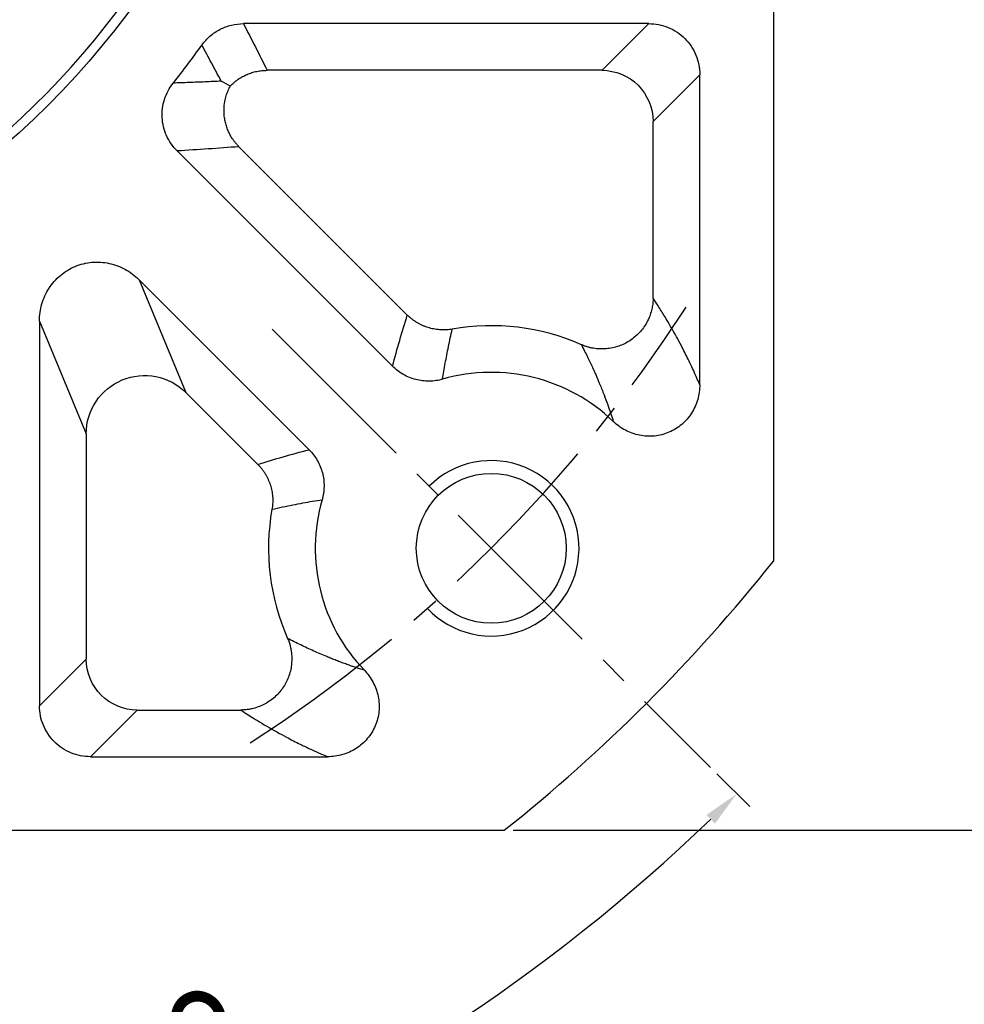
# Model space of a CAD drawing. Header units: millimetres. Extents: x 2020 to 3108, y 344 to 1109.
# Tile 7 of 17: x 2275 to 2340, y 725 to 792. Entities that reach past the tile are written whole.
import ezdxf

# ---------------------------------------------------------------- set-up
doc = ezdxf.new("R2010")
doc.units = ezdxf.units.MM
doc.linetypes.add('点画线', pattern=[18, 12, -2, 2, -2])
doc.layers.add('6文字层', color=3, linetype='Continuous')
doc.layers.add('7中心线层', color=7, linetype='点画线')
doc.layers.add('粗实线', color=7, linetype='Continuous', lineweight=40)
doc.layers.add('细实线', color=211, linetype='Continuous', lineweight=18)
doc.styles.add('工程字', font='gbenor.shx', dxfattribs={"bigfont": 'gbcbig.shx'})
doc.dimstyles.new('ISO-25', dxfattribs={"dimtxt": 2.5, "dimasz": 2.5, "dimexe": 1.25, "dimexo": 0.625, "dimtad": 1, "dimtxsty": 'Standard', "dimcen": 2.5, "dimadec": 0, "dimazin": 0, "dimtfac": 1, "dimtmove": 0, "dimatfit": 3, "dimfxl": 1, "dimarcsym": 0})
doc.dimstyles.new('ISO-25-1', dxfattribs={"dimtxt": 11, "dimasz": 5, "dimexe": 1.25, "dimexo": 1, "dimgap": 2, "dimtad": 1, "dimtoh": 1, "dimtxsty": '工程字', "dimcen": 2, "dimadec": 0, "dimazin": 0, "dimtfac": 1, "dimtmove": 0, "dimatfit": 3, "dimfxl": 1, "dimarcsym": 0})

# ---------------------------------------------------------------- blocks, each defined once
blk = doc.blocks.new('*D111')
at = {"layer": '6文字层', "color": 0, "lineweight": -2}
for p, q in [((2308.87, 916.513), (2349.283, 916.513)), ((2348.033, 914.013), (2348.033, 739.013)), ((2308.87, 736.513), (2349.283, 736.513))]:
    blk.add_line(p, q, dxfattribs=at)
at = {"layer": '6文字层', "color": 0}
for points in [[(2348.449, 914.013), (2347.616, 914.013), (2348.033, 916.513)], [(2347.616, 739.013), (2348.449, 739.013), (2348.033, 736.513)]]:
    blk.add_solid(points, dxfattribs=at)
at = {"layer": 'Defpoints', "color": 0}
for p in [(2308.245, 916.513), (2308.245, 736.513), (2348.033, 736.513)]:
    blk.add_point(p, dxfattribs=at)
at = {"layer": '6文字层', "color": 0, "insert": (2342.033, 826.513), "char_height": 10, "attachment_point": 5, "rotation": 90, "style": '工程字'}
blk.add_mtext('180', dxfattribs=at)
blk = doc.blocks.new('*D113')
at = {"layer": '6文字层', "color": 0, "lineweight": -2}
for p, q in [((2236.655, 824.513), (2236.655, 828.513)), ((2234.655, 826.513), (2238.655, 826.513)), ((2127.82, 734.896), (2156.327, 758.893)), ((2101.063, 734.896), (2127.82, 734.896))]:
    blk.add_line(p, q, dxfattribs=at)
at = {"layer": '6文字层', "color": 0}
blk.add_solid([(2156.864, 758.256), (2155.791, 759.531), (2160.152, 762.113)], dxfattribs=at)
at = {"layer": 'Defpoints', "color": 0}
for p in [(2313.158, 890.912), (2160.152, 762.113)]:
    blk.add_point(p, dxfattribs=at)
at = {"layer": '6文字层', "color": 0, "insert": (2113.442, 742.396), "char_height": 11, "attachment_point": 5, "style": '工程字'}
blk.add_mtext('∅200', dxfattribs=at)
blk = doc.blocks.new('*D114')
at = {"layer": '6文字层', "color": 0, "lineweight": -2}
for p, q in [((2335.385, 928.932), (2319.938, 912.907)), ((2362.142, 928.932), (2335.385, 928.932)), ((2236.655, 824.513), (2236.655, 828.513)), ((2234.655, 826.513), (2238.655, 826.513))]:
    blk.add_line(p, q, dxfattribs=at)
at = {"layer": '6文字层', "color": 0}
blk.add_solid([(2319.338, 913.486), (2320.538, 912.329), (2316.468, 909.307)], dxfattribs=at)
at = {"layer": 'Defpoints', "color": 0}
for p in [(2316.468, 909.307), (2156.843, 743.718)]:
    blk.add_point(p, dxfattribs=at)
at = {"layer": '6文字层', "color": 0, "lineweight": 25, "insert": (2349.764, 936.432), "char_height": 11, "attachment_point": 5, "style": '工程字'}
blk.add_mtext('∅230{}{{\\H0.7x;}{}}', dxfattribs=at)
blk = doc.blocks.new('*D116')
at = {"layer": '6文字层', "color": 0, "lineweight": -2}
for p, q in [((2322.796, 740.372), (2325.037, 738.131)), ((2236.655, 726.64), (2236.655, 701.523))]:
    blk.add_line(p, q, dxfattribs=at)
blk.add_arc((2236.655, 826.513), 123.74, 271.15761, 313.84239, dxfattribs=at)
at = {"layer": '6文字层', "color": 0}
for points in [[(2322.659, 736.968), (2322.076, 737.563), (2324.153, 739.015)], [(2239.151, 703.215), (2239.16, 702.381), (2236.655, 702.773)]]:
    blk.add_solid(points, dxfattribs=at)
at = {"layer": 'Defpoints', "color": 0}
for p in [(2236.655, 925.76), (2292.378, 770.79), (2322.354, 740.814), (2236.655, 727.265), (2268.682, 706.989)]:
    blk.add_point(p, dxfattribs=at)
at = {"layer": '6文字层', "color": 0, "insert": (2281.713, 717.735), "char_height": 10, "attachment_point": 5, "rotation": 22.5}
blk.add_mtext('45%%d', dxfattribs=at)

msp = doc.modelspace()

# ---------------------------------------------------------------- linework, layer by layer
at = {"layer": '7中心线层'}
msp.add_line((2292.3782, 770.7899), (2322.3541, 740.814), dxfattribs=at)
msp.add_arc((2236.6554, 826.5126), 100, 302.832642, 327.167358, dxfattribs=at)
at = {"layer": '粗实线', "color": 0, "lineweight": 30}
for p, q in [((2326.6554, 898.1017), (2326.6554, 754.9235)), ((2165.0663, 736.5126), (2308.2445, 736.5126))]:
    msp.add_line(p, q, dxfattribs=at)
for centre, radius in [((2236.6554, 826.5126), 57.15), ((2236.6554, 826.5126), 40.5), ((2307.3661, 755.8019), 5.125)]:
    msp.add_circle(centre, radius, dxfattribs=at)
for radius, start, end in [(56.5, 284.800972, 324.199032), (115, 308.49995, 321.50005)]:
    msp.add_arc((2236.6554, 826.5126), radius, start, end, dxfattribs=at)
at = {"layer": '细实线', "color": 0, "lineweight": -3}
for p, q in [((2318.1292, 791.6867), (2290.4257, 791.6867)), ((2318.1292, 791.6867), (2314.9376, 788.4951)), ((2314.9376, 788.4951), (2292.046, 788.4951)), ((2321.6207, 788.1952), (2318.429, 785.0036)), ((2321.6207, 766.9921), (2321.6207, 788.1952)), ((2318.429, 772.9201), (2318.429, 785.0036)), ((2290.1194, 783.2683), (2301.6287, 771.759)), ((2285.8917, 782.9823), (2300.6207, 768.2534)), ((2294.9147, 762.5474), (2283.2931, 774.1689)), ((2283.2931, 774.1689), (2286.4848, 766.4636)), ((2276.4813, 771.3474), (2276.4813, 745.0388)), ((2276.4813, 771.3474), (2279.673, 763.6421)), ((2291.409, 761.5394), (2286.4848, 766.4636)), ((2279.673, 763.6421), (2279.673, 748.2305)), ((2276.4813, 745.0388), (2279.673, 748.2305)), ((2279.9728, 741.5474), (2283.1644, 744.739)), ((2283.1644, 744.739), (2290.2479, 744.739)), ((2279.9728, 741.5474), (2296.1759, 741.5474))]:
    msp.add_line(p, q, dxfattribs=at)
for centre, radius, start, end in [((2236.6554, 826.5126), 62.5348, 321.545288, 324.525837), ((2307.3661, 755.8019), 15.2264, 66.14091, 100.084121), ((2307.3661, 755.8019), 12.0348, 46.113509, 106.026041), ((2307.3661, 755.8019), 12.0348, 163.973934, 223.880907), ((2307.3661, 755.8019), 15.2264, 169.915856, 203.860062)]:
    msp.add_arc(centre, radius, start, end, dxfattribs=at)
at = {"layer": '细实线', "color": 0, "lineweight": -2}
msp.add_arc((2307.3661, 755.8019), 6, 223.280872, 135.000055, dxfattribs=at)
at = {"layer": '细实线', "color": 0, "lineweight": -3}
for points, knots in [([(2287.5823, 790.2215), (2287.7443, 790.449), (2287.9299, 790.6529), (2288.3467, 791.0149), (2288.5801, 791.1731), (2289.0698, 791.4256), (2289.331, 791.5233), (2289.8716, 791.6541), (2290.1463, 791.6868), (2290.4257, 791.6867)], [0, 0, 0, 0, 0.25, 0.25, 0.5, 0.5, 0.75, 0.75, 1, 1, 1, 1]), ([(2318.1292, 791.6867), (2318.3599, 791.6871), (2318.5868, 791.665), (2319.0333, 791.5775), (2319.2552, 791.5111), (2319.6787, 791.3369), (2319.8795, 791.23), (2320.2594, 790.9772), (2320.4394, 790.8298), (2320.7619, 790.5076), (2320.9065, 790.3317), (2321.1616, 789.9498), (2321.2699, 789.7463), (2321.4435, 789.3257), (2321.51, 789.1058), (2321.599, 788.6542), (2321.621, 788.4259), (2321.6207, 788.1952)], [0, 0, 0, 0, 0.125, 0.125, 0.25, 0.25, 0.375, 0.375, 0.5, 0.5, 0.625, 0.625, 0.75, 0.75, 0.875, 0.875, 1, 1, 1, 1]), ([(2288.9071, 787.7509), (2288.6864, 788.1664), (2288.2488, 788.9905), (2287.8032, 789.8135), (2287.5823, 790.2215)], [0, 0, 0, 0, 0.5042646, 1, 1, 1, 1]), ([(2289.534, 787.4274), (2289.5409, 787.4346), (2289.5673, 787.4621), (2289.6275, 787.5216), (2289.7295, 787.6168), (2289.8788, 787.7429), (2290.0924, 787.9014), (2290.3627, 788.0678), (2290.6757, 788.2198), (2291.0017, 788.3403), (2291.3401, 788.4278), (2291.69, 788.4841), (2291.9271, 788.4914), (2292.046, 788.4951)], [0, 0, 0, 0, 0.0107143, 0.040807, 0.090501, 0.1600841, 0.2498272, 0.3749692, 0.4991962, 0.6216057, 0.7463528, 0.8727346, 1, 1, 1, 1]), ([(2314.9376, 788.4951), (2315.8532, 788.4925), (2316.7575, 788.1154), (2318.0493, 786.8236), (2318.4265, 785.9193), (2318.429, 785.0036)], [0, 0, 0, 0, 0.5, 0.5, 1, 1, 1, 1]), ([(2285.8917, 782.9823), (2285.5904, 783.2836), (2285.344, 783.6401), (2285.0827, 784.222), (2285.0132, 784.4246), (2284.9134, 784.8343), (2284.8824, 785.042), (2284.8584, 785.4632), (2284.866, 785.6776), (2284.9191, 786.095), (2284.9644, 786.3002), (2285.1569, 786.9051), (2285.3614, 787.2889), (2285.6264, 787.6225)], [0, 0, 0, 0, 0.25, 0.25, 0.375, 0.375, 0.5, 0.5, 0.625, 0.625, 0.75, 0.75, 1, 1, 1, 1]), ([(2288.9071, 787.7509), (2288.5396, 787.7339), (2287.8095, 787.7003), (2286.716, 787.6574), (2285.9879, 787.6341), (2285.6264, 787.6225)], [0, 0, 0, 0, 0.337832, 0.6711653, 1, 1, 1, 1]), ([(2290.1194, 783.2683), (2290.0773, 783.3119), (2289.9933, 783.3989), (2289.8762, 783.5373), (2289.7662, 783.6807), (2289.6643, 783.829), (2289.5708, 783.9812), (2289.4859, 784.1367), (2289.4097, 784.2946), (2289.3423, 784.4542), (2289.2836, 784.6145), (2289.2336, 784.775), (2289.192, 784.9348), (2289.1585, 785.0933), (2289.1112, 785.3827), (2289.0855, 785.812), (2289.1364, 786.3146), (2289.2408, 786.7443), (2289.3658, 787.0987), (2289.4784, 787.3188), (2289.534, 787.4274)], [0, 0, 0, 0, 0.040331, 0.0806162, 0.1207805, 0.160749, 0.2004483, 0.2398064, 0.2787538, 0.3172242, 0.3551545, 0.3924857, 0.429163, 0.4651362, 0.5003598, 0.6245233, 0.7502811, 0.8353599, 0.9187369, 1, 1, 1, 1]), ([(2276.4813, 771.3474), (2276.4799, 771.7452), (2276.5342, 772.1337), (2276.6991, 772.7027), (2276.7687, 772.8902), (2276.9322, 773.2482), (2277.0264, 773.4201), (2277.2402, 773.7501), (2277.3609, 773.9093), (2277.6231, 774.2058), (2277.7641, 774.3428), (2278.2158, 774.7207), (2278.561, 774.9299), (2279.1055, 775.1556), (2279.2923, 775.2172), (2279.6771, 775.312), (2279.8741, 775.3448), (2280.2661, 775.3799), (2280.4625, 775.3827), (2280.8564, 775.3588), (2281.055, 775.3317), (2281.4407, 775.2495), (2281.6293, 775.1945), (2281.9981, 775.0571), (2282.1796, 774.9738), (2282.6995, 774.6878), (2283.0128, 774.4512), (2283.2931, 774.1689)], [0, 0, 0, 0, 0.125, 0.125, 0.1875, 0.1875, 0.25, 0.25, 0.3125, 0.3125, 0.375, 0.375, 0.5, 0.5, 0.5625, 0.5625, 0.625, 0.625, 0.6875, 0.6875, 0.75, 0.75, 0.8125, 0.8125, 0.875, 0.875, 1, 1, 1, 1]), ([(2318.429, 772.9201), (2318.428, 772.8651), (2318.426, 772.7536), (2318.4128, 772.5848), (2318.3913, 772.4128), (2318.3604, 772.2382), (2318.3042, 771.9932), (2318.1981, 771.6605), (2317.9541, 771.1311), (2317.521, 770.5305), (2316.8571, 769.9731), (2316.0792, 769.5913), (2315.3638, 769.4398), (2314.7812, 769.4282), (2314.4572, 769.4619), (2314.247, 769.5), (2314.1057, 769.5299), (2313.9261, 769.5772), (2313.72, 769.6451), (2313.5868, 769.7011), (2313.525, 769.7271)], [0, 0, 0, 0, 0.0239036, 0.0483962, 0.0734705, 0.0991155, 0.1253173, 0.182502, 0.250246, 0.3775082, 0.4998473, 0.6223416, 0.7494487, 0.813243, 0.8745591, 0.8903517, 0.905945, 0.9373571, 0.970969, 1, 1, 1, 1]), ([(2321.6207, 766.9921), (2321.5713, 767.1073), (2321.4613, 767.3638), (2321.2793, 767.7731), (2321.0636, 768.2425), (2320.7541, 768.8897), (2320.4051, 769.5778), (2319.8731, 770.5671), (2319.3412, 771.4779), (2318.8081, 772.3346), (2318.5414, 772.7465), (2318.429, 772.9201)], [0, 0, 0, 0, 0.046649, 0.1038687, 0.1716539, 0.2500013, 0.3953904, 0.4999861, 0.7499886, 0.8946549, 1, 1, 1, 1]), ([(2304.7001, 770.7931), (2304.6373, 770.7831), (2304.5111, 770.7628), (2304.319, 770.7457), (2304.1243, 770.7383), (2303.9277, 770.7422), (2303.7303, 770.7572), (2303.5328, 770.7835), (2303.3364, 770.8213), (2303.142, 770.8704), (2302.9506, 770.9306), (2302.7631, 771.0016), (2302.5804, 771.0831), (2302.4034, 771.1744), (2302.2329, 771.2752), (2302.0695, 771.3845), (2301.914, 771.502), (2301.7663, 771.6261), (2301.6744, 771.7149), (2301.6287, 771.759)], [0, 0, 0, 0, 0.0569585, 0.1145953, 0.1728333, 0.23159, 0.2907781, 0.3503061, 0.4100796, 0.4700014, 0.5299731, 0.5898956, 0.6496705, 0.7092007, 0.7683916, 0.8271518, 0.885394, 0.9430358, 1, 1, 1, 1]), ([(2304.0436, 767.369), (2304.0712, 767.5477), (2304.1272, 767.9106), (2304.2218, 768.4604), (2304.3258, 769.0244), (2304.4403, 769.6022), (2304.5647, 770.1939), (2304.6545, 770.5916), (2304.7001, 770.7931)], [0, 0, 0, 0, 0.1546811, 0.3141565, 0.4784262, 0.6474901, 0.821348, 1, 1, 1, 1]), ([(2313.525, 769.7271), (2313.5989, 769.5838), (2313.7409, 769.3081), (2313.9424, 768.9006), (2314.125, 768.5198), (2314.2891, 768.1666), (2314.4352, 767.8428), (2314.5638, 767.5501), (2314.6752, 767.2899), (2314.8455, 766.8837), (2315.064, 766.3393), (2315.3181, 765.6539), (2315.5289, 765.0442), (2315.653, 764.6526), (2315.709, 764.4756)], [0, 0, 0, 0, 0.0942109, 0.1811412, 0.2607931, 0.3331688, 0.398271, 0.4561019, 0.506664, 0.5499593, 0.6897245, 0.8113105, 0.9147314, 1, 1, 1, 1]), ([(2304.0436, 767.369), (2303.7439, 767.2827), (2303.4395, 767.2377), (2302.9762, 767.2308), (2302.8196, 767.2389), (2302.5126, 767.2757), (2302.3614, 767.3042), (2301.9147, 767.4194), (2301.6226, 767.5382), (2301.0883, 767.8441), (2300.8411, 768.0327), (2300.6207, 768.2534)], [0, 0, 0, 0, 0.25, 0.25, 0.375, 0.375, 0.5, 0.5, 0.75, 0.75, 1, 1, 1, 1]), ([(2279.673, 763.6421), (2279.6775, 764.4244), (2279.9174, 765.2023), (2280.7895, 766.4995), (2281.42, 767.0155), (2282.8641, 767.6136), (2283.6748, 767.6946), (2285.2087, 767.3941), (2285.9284, 767.0136), (2286.4848, 766.4636)], [0, 0, 0, 0, 0.25, 0.25, 0.5, 0.5, 0.75, 0.75, 1, 1, 1, 1]), ([(2321.6207, 766.9921), (2321.622, 766.647), (2321.5754, 766.3098), (2321.4336, 765.8159), (2321.3738, 765.653), (2321.2331, 765.3418), (2321.152, 765.1922), (2320.9681, 764.905), (2320.8643, 764.7664), (2320.6383, 764.5074), (2320.5168, 764.3876), (2320.1274, 764.0567), (2319.8296, 763.8725), (2319.3589, 763.6719), (2319.1974, 763.6168), (2318.8649, 763.531), (2318.6939, 763.5004), (2318.3539, 763.4658), (2318.1835, 763.4613), (2317.8418, 763.4775), (2317.6692, 763.4987), (2317.3331, 763.5653), (2317.1687, 763.6106), (2316.8472, 763.7247), (2316.689, 763.7941), (2316.2328, 764.035), (2315.957, 764.2355), (2315.709, 764.4756)], [0, 0, 0, 0, 0.125, 0.125, 0.1875, 0.1875, 0.25, 0.25, 0.3125, 0.3125, 0.375, 0.375, 0.5, 0.5, 0.5625, 0.5625, 0.625, 0.625, 0.6875, 0.6875, 0.75, 0.75, 0.8125, 0.8125, 0.875, 0.875, 1, 1, 1, 1]), ([(2294.9147, 762.5474), (2295.1353, 762.3269), (2295.3221, 762.0825), (2295.5526, 761.6805), (2295.6213, 761.5396), (2295.7379, 761.2531), (2295.7863, 761.1071), (2295.9018, 760.6605), (2295.9394, 760.3474), (2295.9306, 759.7318), (2295.8853, 759.4242), (2295.7991, 759.1244)], [0, 0, 0, 0, 0.25, 0.25, 0.375, 0.375, 0.5, 0.5, 0.75, 0.75, 1, 1, 1, 1]), ([(2291.409, 761.5394), (2291.4532, 761.4937), (2291.542, 761.4017), (2291.666, 761.254), (2291.7835, 761.0985), (2291.8929, 760.9351), (2291.9936, 760.7646), (2292.085, 760.5876), (2292.1664, 760.405), (2292.2375, 760.2175), (2292.2977, 760.026), (2292.3467, 759.8316), (2292.3845, 759.6352), (2292.4109, 759.4378), (2292.4259, 759.2403), (2292.4297, 759.0438), (2292.4224, 758.8491), (2292.4052, 758.6569), (2292.385, 758.5307), (2292.3749, 758.468)], [0, 0, 0, 0, 0.056964, 0.1146057, 0.1728478, 0.2316079, 0.2907988, 0.3503289, 0.4101038, 0.4700262, 0.5299979, 0.5899197, 0.6496932, 0.7092214, 0.7684095, 0.8271663, 0.8854044, 0.9430414, 1, 1, 1, 1]), ([(2292.3749, 758.468), (2292.6162, 758.5223), (2293.0909, 758.6292), (2293.796, 758.7747), (2294.4812, 758.9059), (2295.1459, 759.0231), (2295.584, 759.0911), (2295.7991, 759.1244)], [0, 0, 0, 0, 0.2138071, 0.4207108, 0.6207109, 0.8138074, 1, 1, 1, 1]), ([(2293.441, 749.6428), (2293.4594, 749.5993), (2293.4966, 749.5113), (2293.5461, 749.3751), (2293.5902, 749.2377), (2293.6414, 749.0509), (2293.7299, 748.6278), (2293.7578, 747.9423), (2293.5765, 747.0881), (2293.1943, 746.3099), (2292.6367, 745.6463), (2292.0503, 745.2236), (2291.5232, 744.9761), (2291.1534, 744.8552), (2290.8157, 744.784), (2290.5291, 744.7467), (2290.3404, 744.7415), (2290.2479, 744.739)], [0, 0, 0, 0, 0.0205309, 0.0415011, 0.0629065, 0.0831418, 0.1255598, 0.2504065, 0.3774842, 0.500359, 0.6225256, 0.7497298, 0.8101816, 0.8747161, 0.9180617, 0.9598395, 1, 1, 1, 1]), ([(2298.6913, 747.4594), (2298.5851, 747.4928), (2298.3697, 747.5606), (2298.0521, 747.6658), (2297.7324, 747.7754), (2297.4114, 747.8897), (2297.0889, 748.0087), (2296.765, 748.1324), (2296.4396, 748.2609), (2295.9204, 748.4726), (2295.2112, 748.7796), (2294.3183, 749.1954), (2293.7393, 749.4907), (2293.441, 749.6428)], [0, 0, 0, 0, 0.050936, 0.1033911, 0.1573662, 0.2128616, 0.2698779, 0.3284157, 0.3884753, 0.4500571, 0.6219123, 0.805225, 1, 1, 1, 1]), ([(2283.1644, 744.739), (2282.2488, 744.7415), (2281.3445, 745.1187), (2280.0527, 746.4105), (2279.6755, 747.3148), (2279.673, 748.2305)], [0, 0, 0, 0, 0.5, 0.5, 1, 1, 1, 1]), ([(2298.6914, 747.4601), (2298.9315, 747.2122), (2299.1318, 746.937), (2299.3722, 746.4828), (2299.4421, 746.3238), (2299.5566, 746.0021), (2299.602, 745.838), (2299.6686, 745.5036), (2299.69, 745.3318), (2299.7068, 744.9883), (2299.7024, 744.8176), (2299.6512, 744.3092), (2299.5643, 743.9699), (2299.3641, 743.4988), (2299.2858, 743.3472), (2299.1057, 743.0548), (2299.0036, 742.9142), (2298.7826, 742.6534), (2298.6629, 742.532), (2298.4054, 742.3067), (2298.2664, 742.2023), (2297.8337, 741.9246), (2297.5205, 741.783), (2296.8591, 741.5927), (2296.5212, 741.546), (2296.1759, 741.5474)], [0, 0, 0, 0, 0.125, 0.125, 0.1875, 0.1875, 0.25, 0.25, 0.3125, 0.3125, 0.375, 0.375, 0.5, 0.5, 0.5625, 0.5625, 0.625, 0.625, 0.6875, 0.6875, 0.75, 0.75, 0.875, 0.875, 1, 1, 1, 1]), ([(2279.9728, 741.5474), (2279.7421, 741.547), (2279.5152, 741.5691), (2279.0687, 741.6565), (2278.8468, 741.723), (2278.4233, 741.8972), (2278.2225, 742.0041), (2277.8426, 742.2569), (2277.6626, 742.4043), (2277.3401, 742.7265), (2277.1955, 742.9023), (2276.9404, 743.2843), (2276.8321, 743.4878), (2276.6586, 743.9084), (2276.592, 744.1283), (2276.5031, 744.5799), (2276.481, 744.8081), (2276.4813, 745.0388)], [0, 0, 0, 0, 0.125, 0.125, 0.25, 0.25, 0.375, 0.375, 0.5, 0.5, 0.625, 0.625, 0.75, 0.75, 0.875, 0.875, 1, 1, 1, 1]), ([(2290.2479, 744.739), (2290.3562, 744.6688), (2290.6015, 744.5096), (2291.0214, 744.243), (2291.7697, 743.7801), (2292.6018, 743.2944), (2293.5912, 742.7624), (2294.33, 742.3877), (2295.0696, 742.0364), (2295.6551, 741.7713), (2296.0181, 741.6152), (2296.1759, 741.5474)], [0, 0, 0, 0, 0.065854, 0.1491911, 0.2500123, 0.5000169, 0.6050449, 0.7500024, 0.8525939, 0.9359237, 1, 1, 1, 1])]:
    msp.add_open_spline(points, degree=3, knots=knots, dxfattribs=at)
for points in [[(2290.4257, 791.6867), (2290.9739, 790.6228), (2291.5138, 789.559), (2292.046, 788.4951)], [(2288.9071, 787.7509), (2289.1082, 787.6482), (2289.3174, 787.5409), (2289.534, 787.4274)], [(2290.1194, 783.2683), (2288.7234, 783.1596), (2287.3148, 783.0637), (2285.8917, 782.9823)], [(2300.6207, 768.2534), (2300.9296, 769.4489), (2301.2687, 770.6143), (2301.6287, 771.759)], [(2291.409, 761.5394), (2292.5537, 761.8994), (2293.7191, 762.2385), (2294.9147, 762.5474)]]:
    msp.add_open_spline(points, degree=3, dxfattribs=at)

# ---------------------------------------------------------------- dimensions: what is measured, and where the dimension line sits
at = {"layer": '6文字层', "lineweight": 25}
dim = msp.add_diameter_dim_2p(p1=(2156.843, 743.7178), p2=(2316.4678, 909.3074), text='<>{}{{\\H0.7x;}{}}', dimstyle='ISO-25-1', override={"dimtoh": 40, "dimlfac": 1, "dimse1": 1, "dimsd1": 1, "dimtix": 0, "dimtofl": 0, "dimatfit": 0}, dxfattribs=at)
dim.commit()
dim.dimension.update_dxf_attribs({"geometry": '*D114', "text_midpoint": (2349.7639, 928.9317), "dimtype": 163})
at = {"layer": '6文字层'}
dim = msp.add_angular_dim_2l(base=(2268.6817, 706.9891), line1=((2236.6554, 727.2648), (2236.6554, 925.7604)), line2=((2292.3782, 770.7899), (2322.3541, 740.814)), dimstyle='ISO-25', override={"dimtxt": 10, "dimgap": 1}, dxfattribs=at)
dim.commit()
dim.dimension.update_dxf_attribs({"geometry": '*D116', "text_midpoint": (2281.7125, 717.7352)})
dim = msp.add_linear_dim(base=(2348.0326, 736.5126), p1=(2308.2445, 916.5126), p2=(2308.2445, 736.5126), angle=270, dimstyle='ISO-25', override={"dimtxt": 10, "dimgap": 1, "dimtxsty": '工程字'}, dxfattribs=at)
dim.commit()
dim.dimension.update_dxf_attribs({"geometry": '*D111', "text_midpoint": (2342.0326, 826.5126)})
dim = msp.add_diameter_dim_2p(p1=(2313.1585, 890.912), p2=(2160.1524, 762.1132), dimstyle='ISO-25-1', override={"dimtxsty": '工程字', "dimse2": 1, "dimsd2": 1, "dimtofl": 0, "dimatfit": 0}, dxfattribs=at)
dim.commit()
dim.dimension.update_dxf_attribs({"geometry": '*D113', "text_midpoint": (2113.4416, 734.8964), "dimtype": 163})

doc.saveas('drawing.dxf')
